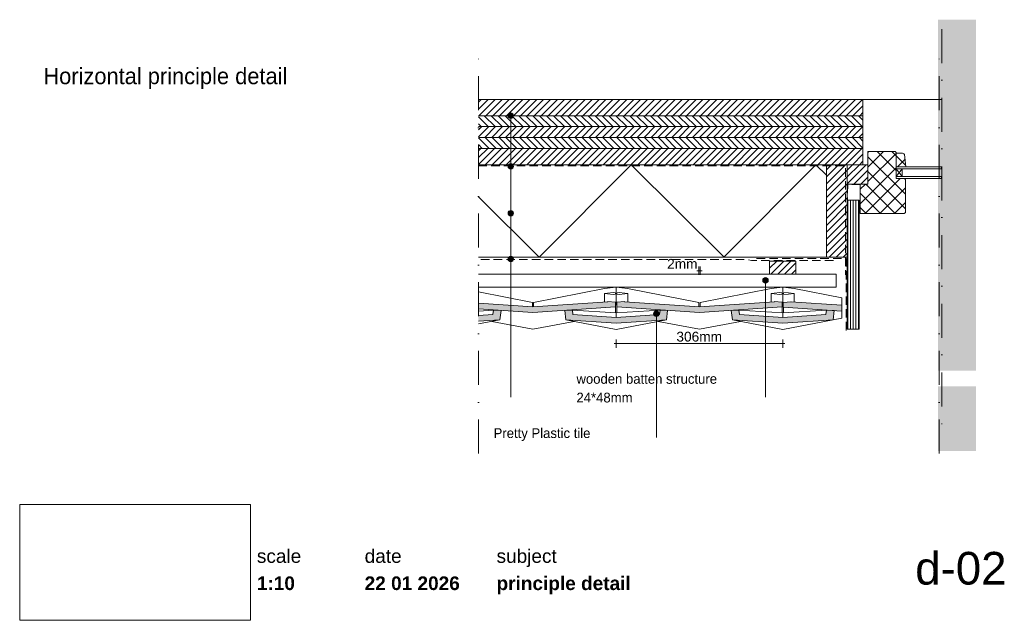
# Paper-space layout 'd-02 principle detail' of a CAD drawing. Header units: millimetres. Extents: x 14 to 195, y 11 to 271.
# Tile 1 of 2: x 14 to 195, y 11 to 121. Entities that reach past the tile are written whole.
import ezdxf
from ezdxf.xclip import XClip

# ---------------------------------------------------------------- set-up
doc = ezdxf.new("R2010")
doc.units = ezdxf.units.MM
doc.header["$MEASUREMENT"] = 0
doc.header["$XCLIPFRAME"] = 0
for name, pattern in [('B0302', [12.51, 6.26, -3.125, 0, -3.125]), ('B0701', [2.3412, 1.56, -0.7812]), ('Wipeout_Contour', [1000, 0, -1000])]:
    doc.linetypes.add(name, pattern=pattern)
for name, color, linetype in [('#01', 7, 'Continuous'), ('Dim - 1_50_100', 7, 'Continuous'), ('Info - 1_50_100', 7, 'Continuous'), ('Info - 1_5_10', 7, 'Continuous'), ('Info - Nederlands', 7, 'Continuous')]:
    doc.layers.add(name, color=color, linetype=linetype)
doc.styles.add('GENERATED_STYLE_1', font='HelveticaNeue.ttc')
doc.styles.add('GENERATED_STYLE_2', font='HelveticaNeue.ttc')
doc.styles.add('GENERATED_STYLE_3', font='Helvetica.ttc')
doc.styles.add('GENERATED_STYLE_4', font='txt')
picture_1 = doc.add_image_def('image1.png', size_in_pixel=(317, 159))
pattern_1 = [(315, (-579.2125, 229.6464), (0.6363961, 0.6363961), [])]
pattern_2 = [(45, (-579.2125, 229.6464), (-0.6363961, 0.6363961), [])]
pattern_3 = [(45, (-579.2125, 229.6464), (-1.343503, 1.343503), []), (135, (-579.2125, 229.6464), (1.343503, 1.343503), [])]

# ---------------------------------------------------------------- blocks, each defined once
blk = doc.blocks.new('Drawing_1_1', base_point=(-200, 60))
at = {"color": 2, "linetype": 'Continuous', "lineweight": 0}
for s, insert, char_height, attachment_point, style in [('\\A1;{\\pql;\\fHelvetica Neue|b0|i0|c0|p0;\\W1.000000;scale}', (57.28, 24.14), 2.5, 1, 'GENERATED_STYLE_1'), ('\\A1;{\\pql;\\fHelvetica Neue|b0|i0|c0|p0;\\W1.000000;date}', (77.08, 24.14), 2.5, 1, 'GENERATED_STYLE_1'), ('\\A1;{\\pql;\\fHelvetica Neue|b0|i0|c0|p0;\\W1.000000;subject}', (101.31, 24.14), 2.5, 1, 'GENERATED_STYLE_1'), ('\\A1;{\\pqr;\\fHelvetica Neue|b0|i0|c0|p0;\\W1.000000;d-02}', (195, 23.65), 6, 3, 'GENERATED_STYLE_1'), ('\\A1;{\\pql;\\fHelvetica Neue|b1|i0|c0|p0;\\W1.000000;1:10}', (57.28, 19.14), 2.5, 1, 'GENERATED_STYLE_2'), ('\\A1;{\\pql;\\fHelvetica Neue|b1|i0|c0|p0;\\W1.000000;22 01 2026}', (77.08, 19.14), 2.5, 1, 'GENERATED_STYLE_2'), ('\\A1;{\\pql;\\fHelvetica Neue|b1|i0|c0|p0;\\W1.000000;principle detail}', (101.31, 19.14), 2.5, 1, 'GENERATED_STYLE_2')]:
    blk.add_mtext(s, dxfattribs=dict(at, insert=insert, char_height=char_height, attachment_point=attachment_point, style=style))
at = {"color": 254, "linetype": 'Wipeout_Contour', "lineweight": 0, "ltscale": 174.062972}
blk.add_wipeout([(13.71, 11.09), (56.11, 11.09), (56.11, 32.35), (13.71, 32.35)], dxfattribs=at)
at = {"color": 9, "lineweight": 0}
image = blk.add_image(picture_1, insert=(13.71, 11.09), size_in_units=(42.4, 21.27), dxfattribs=at)
image.set_boundary_path([(-0.5, -0.5), (316.5, 158.5)])
blk = doc.blocks.new('Drawing_3_2', base_point=(-579.21, 229.65))
at = {"layer": '#01', "linetype": 'Continuous', "lineweight": 0, "true_color": 0x000000}
for points in [[(103.43, 103.8), (103.46, 103.61), (103.57, 103.44), (103.73, 103.34), (103.93, 103.3), (104.12, 103.34), (104.28, 103.44), (104.39, 103.61), (104.43, 103.8), (104.39, 103.99), (104.28, 104.15), (104.12, 104.26), (103.93, 104.3), (103.73, 104.26), (103.57, 104.15), (103.46, 103.99)], [(103.43, 103.8), (103.46, 103.61), (103.57, 103.44), (103.73, 103.34), (103.93, 103.3), (104.12, 103.34), (104.28, 103.44), (104.39, 103.61), (104.43, 103.8), (104.39, 103.99), (104.28, 104.15), (104.12, 104.26), (103.93, 104.3), (103.73, 104.26), (103.57, 104.15), (103.46, 103.99)], [(103.43, 94.48), (103.46, 94.29), (103.57, 94.12), (103.73, 94.02), (103.93, 93.98), (104.12, 94.02), (104.28, 94.12), (104.39, 94.29), (104.43, 94.48), (104.39, 94.67), (104.28, 94.83), (104.12, 94.94), (103.93, 94.98), (103.73, 94.94), (103.57, 94.83), (103.46, 94.67)], [(103.43, 94.48), (103.46, 94.29), (103.57, 94.12), (103.73, 94.02), (103.93, 93.98), (104.12, 94.02), (104.28, 94.12), (104.39, 94.29), (104.43, 94.48), (104.39, 94.67), (104.28, 94.83), (104.12, 94.94), (103.93, 94.98), (103.73, 94.94), (103.57, 94.83), (103.46, 94.67)], [(103.43, 85.87), (103.46, 85.68), (103.57, 85.52), (103.73, 85.41), (103.93, 85.37), (104.12, 85.41), (104.28, 85.52), (104.39, 85.68), (104.43, 85.87), (104.39, 86.06), (104.28, 86.22), (104.12, 86.33), (103.93, 86.37), (103.73, 86.33), (103.57, 86.22), (103.46, 86.06)], [(103.43, 85.87), (103.46, 85.68), (103.57, 85.52), (103.73, 85.41), (103.93, 85.37), (104.12, 85.41), (104.28, 85.52), (104.39, 85.68), (104.43, 85.87), (104.39, 86.06), (104.28, 86.22), (104.12, 86.33), (103.93, 86.37), (103.73, 86.33), (103.57, 86.22), (103.46, 86.06)], [(103.43, 77.46), (103.46, 77.27), (103.57, 77.11), (103.73, 77), (103.93, 76.96), (104.12, 77), (104.28, 77.11), (104.39, 77.27), (104.43, 77.46), (104.39, 77.65), (104.28, 77.82), (104.12, 77.93), (103.93, 77.96), (103.73, 77.93), (103.57, 77.82), (103.46, 77.65)], [(103.43, 77.46), (103.46, 77.27), (103.57, 77.11), (103.73, 77), (103.93, 76.96), (104.12, 77), (104.28, 77.11), (104.39, 77.27), (104.43, 77.46), (104.39, 77.65), (104.28, 77.82), (104.12, 77.93), (103.93, 77.96), (103.73, 77.93), (103.57, 77.82), (103.46, 77.65)], [(150.22, 73.53), (150.26, 73.34), (150.37, 73.18), (150.53, 73.07), (150.72, 73.03), (150.91, 73.07), (151.08, 73.18), (151.18, 73.34), (151.22, 73.53), (151.18, 73.72), (151.08, 73.89), (150.91, 73.99), (150.72, 74.03), (150.53, 73.99), (150.37, 73.89), (150.26, 73.72)], [(150.22, 73.53), (150.26, 73.34), (150.37, 73.18), (150.53, 73.07), (150.72, 73.03), (150.91, 73.07), (151.08, 73.18), (151.18, 73.34), (151.22, 73.53), (151.18, 73.72), (151.08, 73.89), (150.91, 73.99), (150.72, 74.03), (150.53, 73.99), (150.37, 73.89), (150.26, 73.72)], [(130.17, 67.4), (130.2, 67.21), (130.31, 67.04), (130.47, 66.93), (130.67, 66.9), (130.86, 66.93), (131.02, 67.04), (131.13, 67.21), (131.17, 67.4), (131.13, 67.59), (131.02, 67.75), (130.86, 67.86), (130.67, 67.9), (130.47, 67.86), (130.31, 67.75), (130.2, 67.59)], [(130.17, 67.4), (130.2, 67.21), (130.31, 67.04), (130.47, 66.93), (130.67, 66.9), (130.86, 66.93), (131.02, 67.04), (131.13, 67.21), (131.17, 67.4), (131.13, 67.59), (131.02, 67.75), (130.86, 67.86), (130.67, 67.9), (130.47, 67.86), (130.31, 67.75), (130.2, 67.59)]]:
    blk.add_hatch(color=18, dxfattribs=at).paths.add_polyline_path(points)
at = {"layer": '#01', "linetype": 'Continuous', "lineweight": 0, "true_color": 0xe4e7e8}
for points in [[(107.99, 68.65), (97.99, 69.35), (97.99, 68.3), (107.99, 67.61), (123.19, 68.66), (123.19, 69.54), (121.77, 69.63), (121.77, 69.61)], [(138.59, 68.65), (124.81, 69.61), (124.81, 69.63), (123.39, 69.54), (123.39, 68.66), (138.59, 67.61), (153.79, 68.66), (153.79, 69.54), (152.37, 69.63), (152.37, 69.61)], [(155.41, 69.58), (153.99, 69.49), (153.99, 68.61), (164.72, 67.9), (164.72, 68.95), (155.4, 69.56)], [(97.99, 67.08), (97.99, 66.04), (101.93, 66.3), (102.13, 67.97), (100.74, 68.06), (100.63, 67.26)], [(113.84, 67.97), (114.05, 66.3), (123.29, 65.68), (132.53, 66.3), (132.73, 67.97), (131.34, 68.06), (131.23, 67.26), (123.29, 66.72), (115.34, 67.26), (115.24, 68.06)], [(144.44, 67.97), (144.65, 66.3), (153.89, 65.68), (163.13, 66.3), (163.33, 67.97), (161.94, 68.06), (161.83, 67.26), (153.89, 66.72), (145.94, 67.26), (145.84, 68.06)]]:
    blk.add_hatch(color=254, dxfattribs=at).paths.add_polyline_path(points)
at = {"layer": 'Info - 1_50_100', "linetype": 'Continuous', "lineweight": 0, "true_color": 0x000000}
h = blk.add_hatch(dxfattribs=at)
h.set_pattern_fill('310_Naaldhout__01__0002', color=18, style=0, pattern_type=2)
h.set_pattern_definition(pattern_2)
h.paths.add_polyline_path([(168.62, 106.78), (97.99, 106.78), (97.99, 103.78), (168.62, 103.78)])
h = blk.add_hatch(dxfattribs=at)
h.set_pattern_fill('310_Naaldhout__02__0002', color=18, style=0, pattern_type=2)
h.set_pattern_definition(pattern_1)
h.paths.add_polyline_path([(168.62, 103.78), (97.99, 103.78), (97.99, 101.78), (168.62, 101.78)])
h = blk.add_hatch(dxfattribs=at)
h.set_pattern_fill('310_Naaldhout__01__0002', color=18, style=0, pattern_type=2)
h.set_pattern_definition(pattern_2)
h.paths.add_polyline_path([(168.62, 101.78), (97.99, 101.78), (97.99, 99.78), (168.62, 99.78)])
h = blk.add_hatch(dxfattribs=at)
h.set_pattern_fill('310_Naaldhout__02__0002', color=18, style=0, pattern_type=2)
h.set_pattern_definition(pattern_1)
h.paths.add_polyline_path([(168.62, 99.78), (97.99, 99.78), (97.99, 97.78), (168.62, 97.78)])
h = blk.add_hatch(dxfattribs=at)
h.set_pattern_fill('310_Naaldhout__01__0002', color=18, style=0, pattern_type=2)
h.set_pattern_definition(pattern_2)
h.paths.add_polyline_path([(168.62, 97.78), (97.99, 97.78), (97.99, 94.78), (168.62, 94.78)])
h = blk.add_hatch(dxfattribs=at)
h.set_pattern_fill('415_Isolatie_ruit_0002', color=18, style=0, pattern_type=2)
h.set_pattern_definition([(135.15, (109.14, 77.777), (16.881, 16.97), []), (225.15, (109.14, 77.777), (-17.06, 16.97), [])])
h.paths.add_polyline_path([(161.92, 94.78), (97.99, 94.78), (97.99, 77.78), (161.92, 77.78)])
h = blk.add_hatch(dxfattribs=at)
h.set_pattern_fill('310_Naaldhout__01__0002', color=18, style=0, pattern_type=2)
h.set_pattern_definition(pattern_2)
h.paths.add_polyline_path([(165.72, 77.78), (165.72, 94.78), (161.92, 94.78), (161.92, 77.78)])
h = blk.add_hatch(dxfattribs=at)
h.set_pattern_fill('310_Naaldhout__01__0002', color=18, style=0, pattern_type=2)
h.set_pattern_definition(pattern_2)
h.paths.add_polyline_path([(169.52, 91.23), (169.52, 94.78), (165.72, 94.78), (165.72, 91.23)])
h = blk.add_hatch(dxfattribs=at)
h.set_pattern_fill('325_Houtachtig_plaatmate_E3', color=18, style=0, pattern_type=2)
h.set_pattern_definition([(90, (166.8233, 120.2111), (-0.5, 0), [])])
h.paths.add_polyline_path([(167.92, 88.24), (165.72, 88.24), (165.72, 64.55), (167.92, 64.55)])
at = {"layer": 'Info - 1_5_10', "linetype": 'Continuous', "lineweight": 0, "true_color": 0x99a3a6}
h = blk.add_hatch(dxfattribs=at)
h.set_pattern_fill('305_Loofhout__02__0002', color=253, style=0, pattern_type=2)
h.set_pattern_definition(pattern_3)
h.paths.add_polyline_path([(168.12, 91.23), (168.12, 85.83), (176.22, 85.83), (176.42, 86.03), (176.42, 92.03), (176.32, 92.22), (174.72, 92.22), (174.72, 95.33), (174.72, 97.03), (174.52, 97.23), (169.52, 97.23), (169.52, 91.23)])
h = blk.add_hatch(dxfattribs=at)
h.set_pattern_fill('305_Loofhout__02__0002', color=253, style=0, pattern_type=2)
h.set_pattern_definition(pattern_3)
h.paths.add_polyline_path([(174.72, 94.42), (176.49, 94.42), (176.26, 96.66, 0.246914), (175.71, 96.88), (174.72, 96.88)])
h = blk.add_hatch(dxfattribs=at)
h.set_pattern_fill('310_Naaldhout__01__0002', color=253, style=0, pattern_type=2)
h.set_pattern_definition(pattern_2)
h.paths.add_polyline_path([(151.48, 74.68), (156.28, 74.68), (156.28, 77.08), (151.48, 77.08)])
at = {"layer": '#01', "color": 9, "linetype": 'Continuous', "lineweight": 0}
for p, q in [((168.62, 106.78), (183.06, 106.78)), ((103.93, 103.3), (103.93, 58.28)), ((103.93, 103.3), (103.93, 58.28)), ((103.93, 93.98), (103.93, 52.06)), ((103.93, 93.98), (103.93, 52.06)), ((175.85, 92.62), (174.72, 94.02)), ((175.85, 94.02), (174.72, 92.62)), ((103.93, 85.37), (103.93, 60.47)), ((103.93, 85.37), (103.93, 60.47)), ((103.93, 76.96), (103.93, 52.06)), ((103.93, 76.96), (103.93, 52.06)), ((150.72, 73.03), (150.72, 52.06)), ((150.72, 73.03), (150.72, 52.06)), ((107.89, 69.49), (97.99, 71.4)), ((121.17, 72.01), (108.09, 69.49)), ((123.29, 72.28), (121.17, 72.01)), ((121.17, 71.12), (123.29, 71.38)), ((121.17, 69.57), (121.17, 71.12)), ((123.29, 70.85), (121.17, 71.12)), ((123.09, 71.12), (123.15, 71.13)), ((123.15, 71.1), (123.09, 71.12)), ((123.15, 71.13), (123.29, 71.14)), ((123.29, 71.09), (123.15, 71.1)), ((125.36, 72.02), (123.29, 72.28)), ((123.29, 71.38), (123.29, 72.28)), ((123.29, 71.38), (125.41, 71.12)), ((123.29, 71.14), (123.43, 71.13)), ((125.41, 71.12), (123.29, 70.85)), ((123.43, 71.1), (123.29, 71.09)), ((123.29, 69.01), (123.29, 70.85)), ((123.43, 71.13), (123.49, 71.12)), ((123.49, 71.12), (123.43, 71.1)), ((138.49, 69.49), (125.36, 72.02)), ((125.41, 71.12), (125.4, 69.57)), ((151.77, 72.01), (138.69, 69.49)), ((153.89, 72.28), (151.77, 72.01)), ((151.77, 71.12), (153.89, 71.38)), ((151.77, 69.54), (151.77, 71.12)), ((153.89, 70.85), (151.77, 71.12)), ((153.69, 71.12), (153.75, 71.13)), ((153.75, 71.1), (153.69, 71.12)), ((153.75, 71.13), (153.89, 71.14)), ((153.89, 71.09), (153.75, 71.1)), ((155.96, 72.02), (153.89, 72.28)), ((153.89, 71.38), (153.89, 72.28)), ((153.89, 71.38), (156.01, 71.12)), ((153.89, 71.14), (154.03, 71.13)), ((156.01, 71.12), (153.89, 70.85)), ((153.89, 69.01), (153.89, 70.85)), ((154.03, 71.13), (154.09, 71.12)), ((154.09, 71.12), (154.03, 71.1)), ((164.72, 70.33), (155.96, 72.02)), ((156.01, 71.12), (156, 69.52)), ((107.89, 68.66), (107.89, 69.49)), ((108.09, 69.49), (108.09, 68.65)), ((123.19, 69.03), (123.29, 69.01)), ((123.29, 69.01), (123.39, 69.03)), ((138.49, 68.66), (138.49, 69.49)), ((138.69, 69.49), (138.69, 68.65)), ((153.79, 69.03), (153.89, 69.01)), ((153.89, 69.01), (153.99, 69.03)), ((164.72, 68.95), (164.72, 70.33)), ((164.72, 66.61), (164.72, 68.95)), ((100.74, 68.06), (97.99, 67.9)), ((123.29, 67.58), (115.24, 68.06)), ((123.19, 68.66), (123.19, 67.59)), ((131.34, 68.06), (123.29, 67.58)), ((123.29, 67.58), (123.29, 66.72)), ((123.39, 68.66), (123.39, 67.59)), ((153.89, 67.58), (145.84, 68.06)), ((153.79, 68.66), (153.79, 67.59)), ((161.94, 68.06), (153.89, 67.58)), ((153.89, 67.58), (153.89, 66.72)), ((154, 68.62), (154, 67.6)), ((97.99, 65.54), (101.93, 66.3)), ((100.43, 65.99), (107.99, 64.54)), ((107.99, 64.54), (115.55, 65.99)), ((114.05, 66.3), (123.29, 64.52)), ((123.29, 64.52), (132.53, 66.3)), ((130.67, 66.9), (130.67, 44.64)), ((130.67, 66.9), (130.67, 44.64)), ((131.03, 65.99), (138.59, 64.54)), ((138.59, 64.54), (146.15, 65.99)), ((144.65, 66.3), (153.89, 64.52)), ((153.89, 64.52), (163.13, 66.3)), ((161.56, 66), (164.72, 66.61))]:
    blk.add_line(p, q, dxfattribs=at)
at = {"layer": '#01', "color": 2, "linetype": 'Continuous', "lineweight": 0}
for p, q in [((97.99, 69.35), (107.99, 68.65)), ((107.99, 68.65), (121.77, 69.61)), ((121.77, 69.61), (121.77, 69.63)), ((121.77, 69.63), (123.19, 69.54)), ((123.19, 69.54), (123.19, 68.66)), ((123.39, 69.54), (124.81, 69.63)), ((123.39, 68.66), (123.39, 69.54)), ((124.81, 69.63), (124.81, 69.61)), ((124.81, 69.61), (138.59, 68.65)), ((138.59, 68.65), (152.37, 69.61)), ((152.37, 69.61), (152.37, 69.63)), ((152.37, 69.63), (153.79, 69.54)), ((153.79, 69.54), (153.79, 68.66)), ((153.99, 69.49), (155.41, 69.58)), ((153.99, 68.61), (153.99, 69.49)), ((155.41, 69.58), (155.4, 69.56)), ((155.4, 69.56), (164.72, 68.95)), ((107.99, 67.61), (97.99, 68.3)), ((97.99, 67.08), (100.63, 67.26)), ((100.63, 67.26), (100.74, 68.06)), ((100.74, 68.06), (102.13, 67.97)), ((102.13, 67.97), (101.93, 66.3)), ((123.19, 68.66), (107.99, 67.61)), ((113.84, 67.97), (115.24, 68.06)), ((114.05, 66.3), (113.84, 67.97)), ((115.24, 68.06), (115.34, 67.26)), ((115.34, 67.26), (123.29, 66.72)), ((123.29, 66.72), (131.23, 67.26)), ((138.59, 67.61), (123.39, 68.66)), ((131.23, 67.26), (131.34, 68.06)), ((131.34, 68.06), (132.73, 67.97)), ((132.73, 67.97), (132.53, 66.3)), ((153.79, 68.66), (138.59, 67.61)), ((144.44, 67.97), (145.84, 68.06)), ((144.65, 66.3), (144.44, 67.97)), ((145.84, 68.06), (145.94, 67.26)), ((145.94, 67.26), (153.89, 66.72)), ((153.89, 66.72), (161.83, 67.26)), ((164.72, 67.9), (153.99, 68.61)), ((161.83, 67.26), (161.94, 68.06)), ((161.94, 68.06), (163.33, 67.97)), ((163.33, 67.97), (163.13, 66.3)), ((101.93, 66.3), (97.99, 66.04)), ((123.29, 65.68), (114.05, 66.3)), ((132.53, 66.3), (123.29, 65.68)), ((153.89, 65.68), (144.65, 66.3)), ((163.13, 66.3), (153.89, 65.68))]:
    blk.add_line(p, q, dxfattribs=at)
at = {"layer": '#01', "color": 9, "linetype": 'B0302', "lineweight": 0, "flags": 128}
blk.add_lwpolyline([(183.1, 119.68), (183.1, 44.1)], dxfattribs=at)
at = {"layer": '#01', "color": 2, "linetype": 'B0701', "lineweight": 0, "flags": 128}
for points in [[(97.99, 94.58), (165.42, 94.58), (165.42, 74.58)], [(168.12, 91.13), (165.82, 91.13), (165.72, 77.47)], [(165.51, 64.35), (165.51, 77.58), (148.45, 77.58)]]:
    blk.add_lwpolyline(points, dxfattribs=at)
at = {"layer": '#01', "color": 1, "linetype": 'Continuous', "lineweight": 0}
for centre in [(103.93, 103.8), (103.93, 103.8), (103.93, 94.48), (103.93, 94.48), (103.93, 85.87), (103.93, 85.87), (103.93, 77.46), (103.93, 77.46), (150.72, 73.53), (150.72, 73.53), (130.67, 67.4), (130.67, 67.4)]:
    blk.add_circle(centre, 0.5, dxfattribs=at)
at = {"layer": 'Dim - 1_50_100', "color": 1, "linetype": 'Continuous', "lineweight": 0}
for p, q in [((138.49, 74.56), (138.49, 76.06)), ((138.69, 74.56), (138.69, 76.06)), ((138.09, 75.31), (138.49, 75.31)), ((138.49, 75.31), (138.69, 75.31)), ((138.69, 75.31), (139.09, 75.31)), ((122.89, 61.91), (123.29, 61.91)), ((123.29, 61.16), (123.29, 62.66)), ((123.29, 61.91), (153.89, 61.91)), ((153.89, 61.16), (153.89, 62.66)), ((153.89, 61.91), (154.29, 61.91))]:
    blk.add_line(p, q, dxfattribs=at)
at = {"layer": 'Info - 1_50_100', "color": 3, "linetype": 'Continuous', "lineweight": 0}
for p, q in [((168.62, 94.78), (97.99, 94.78)), ((165.32, 77.78), (106.06, 77.78))]:
    blk.add_line(p, q, dxfattribs=at)
at = {"layer": 'Info - 1_50_100', "color": 9, "linetype": 'Continuous', "lineweight": 0, "flags": 128}
for points in [[(97.99, 106.78), (168.62, 106.78), (168.62, 103.78), (97.99, 103.78)], [(97.99, 103.78), (168.62, 103.78), (168.62, 101.78), (97.99, 101.78)], [(97.99, 101.78), (168.62, 101.78), (168.62, 99.78), (97.99, 99.78)], [(97.99, 99.78), (168.62, 99.78), (168.62, 97.78), (97.99, 97.78)], [(97.99, 97.78), (168.62, 97.78), (168.62, 94.78), (97.99, 94.78)], [(97.99, 74.68), (163.72, 74.68), (163.72, 72.28), (97.99, 72.28)]]:
    blk.add_lwpolyline(points, dxfattribs=at)
at = {"layer": 'Info - 1_50_100', "color": 1, "linetype": 'Continuous', "lineweight": 0, "flags": 128}
blk.add_lwpolyline([(97.99, 94.78), (161.92, 94.78), (161.92, 77.78), (97.99, 77.78)], dxfattribs=at)
at = {"layer": 'Info - 1_50_100', "color": 2, "linetype": 'Continuous', "lineweight": 0, "flags": 128}
blk.add_lwpolyline([(165.72, 77.78), (161.92, 77.78), (161.92, 94.78), (165.72, 94.78)], close=True, dxfattribs=at)
at = {"layer": 'Info - 1_50_100', "color": 9, "linetype": 'Continuous', "lineweight": 0, "flags": 128}
for points in [[(169.52, 91.23), (169.52, 94.78), (165.72, 94.78), (165.72, 91.23)], [(167.92, 88.24), (165.72, 88.24), (165.72, 64.55), (167.92, 64.55)]]:
    blk.add_lwpolyline(points, close=True, dxfattribs=at)
at = {"layer": 'Info - 1_50_100', "color": 2, "linetype": 'B0701', "lineweight": 0, "flags": 128}
blk.add_lwpolyline([(163.19, 77.2), (148.13, 77.2), (147.37, 77.36), (97.99, 77.36)], dxfattribs=at)
at = {"layer": 'Info - 1_5_10', "color": 2, "linetype": 'Continuous', "lineweight": 0, "flags": 128}
blk.add_lwpolyline([(168.12, 91.23), (169.52, 91.23), (169.52, 97.23), (174.52, 97.23), (174.72, 97.03), (174.72, 95.33), (174.72, 92.22), (176.32, 92.22), (176.42, 92.03), (176.42, 86.03), (176.22, 85.83), (168.12, 85.83)], close=True, dxfattribs=at)
blk.add_lwpolyline([(174.72, 94.42), (174.72, 96.88), (175.71, 96.88, -0.246914), (176.26, 96.66), (176.49, 94.42)], format="xyb", close=True, dxfattribs=at)
at = {"layer": 'Info - 1_5_10', "color": 9, "linetype": 'Continuous', "lineweight": 0, "flags": 128}
for points in [[(174.72, 94.42), (174.72, 94.02), (183.06, 94.02), (183.06, 94.42)], [(174.72, 92.62), (174.72, 92.22), (183.06, 92.22), (183.06, 92.62)]]:
    blk.add_lwpolyline(points, close=True, dxfattribs=at)
at = {"layer": 'Info - 1_5_10', "color": 1, "linetype": 'Continuous', "lineweight": 0, "flags": 128}
for points in [[(174.72, 92.62), (174.72, 94.02), (175.85, 94.02), (175.85, 92.62)], [(151.48, 74.68), (151.48, 77.08), (156.28, 77.08), (156.28, 74.68)]]:
    blk.add_lwpolyline(points, close=True, dxfattribs=at)
at = {"layer": 'Dim - 1_50_100', "color": 2, "linetype": 'Continuous', "lineweight": 0, "char_height": 1.8, "attachment_point": 7, "style": 'GENERATED_STYLE_3'}
for s, insert, width in [('\\A1;{\\pql;\\fHelvetica|b0|i0|c0|p0;\\W1.000000;2mm}', (132.64, 75.67), 5.6469), ('\\A1;{\\pql;\\fHelvetica|b0|i0|c0|p0;\\W1.000000;306mm}', (134.35, 62.27), 8.4735)]:
    blk.add_mtext(s, dxfattribs=dict(at, insert=insert, width=width))
at = {"layer": 'Info - Nederlands', "color": 2, "linetype": 'Continuous', "lineweight": 0, "char_height": 1.8, "attachment_point": 4, "style": 'GENERATED_STYLE_4'}
for s, insert, line_spacing_factor in [('\\A1;{\\pql;\\fWork Sans|b0|i0|c0|p0;\\W1.000000;wall\\P\\pql;\\fWork Sans|b0|i0|c0|p0;\\W1.000000;vapour barrier\\P\\pql;\\fWork Sans|b0|i0|c0|p0;\\C9;\\H1.000060x;\\W1.000000;insulation\\P\\pql;\\fWork Sans|b0|i0|c0|p0;\\C2;\\H0.999940x;\\W1.000000;waterproof membrane}', (74, 55.14), 1.064799), ('\\A1;{\\pql;\\fWork Sans|b0|i0|c0|p0;\\W1.000000;wooden batten structure\\P\\pql;\\fWork Sans|b0|i0|c0|p0;\\W1.000000;24*48mm}', (115.99, 53.71), 1.144272), ('\\A1;{\\pql;\\fWork Sans|b0|i0|c0|p0;\\W1.000000;wooden batten structure\\P\\pql;\\fWork Sans|b0|i0|c0|p0;\\W1.000000;24*48mm}', (115.99, 53.71), 1.144272)]:
    blk.add_mtext(s, dxfattribs=dict(at, insert=insert, line_spacing_factor=line_spacing_factor))
at = {"layer": 'Info - Nederlands', "color": 2, "linetype": 'Continuous', "lineweight": 0, "insert": (100.77, 45.2), "char_height": 1.8, "attachment_point": 4, "style": 'GENERATED_STYLE_4'}
blk.add_mtext('\\A1;{\\pql;\\fWork Sans|b0|i0|c0|p0;\\W1.000000;Pretty Plastic tile }', dxfattribs=at)
blk.add_mtext('\\A1;{\\pql;\\fWork Sans|b0|i0|c0|p0;\\W1.000000;Pretty Plastic tile }', dxfattribs=at)

psp = doc.layouts.new('d-02 principle detail')

# ---------------------------------------------------------------- hatches: boundary and pattern name
at = {"layer": 'Info - 1_5_10', "linetype": 'Continuous', "lineweight": 0}
for points in [[(189.42, 121.42), (189.42, 56.96), (182.42, 56.96), (182.42, 121.42)], [(189.42, 54.09), (189.42, 42.17), (182.42, 42.17), (182.42, 54.09)]]:
    psp.add_hatch(color=255, dxfattribs=at).paths.add_polyline_path(points)

# ---------------------------------------------------------------- linework, layer by layer
at = {"layer": '#01', "color": 2, "linetype": 'B0302', "lineweight": 0}
for p, q in [((97.99, 41.72), (97.99, 116.72)), ((182.6, 41.72), (182.6, 116.72))]:
    psp.add_line(p, q, dxfattribs=at)

# ---------------------------------------------------------------- block references
at = {"color": 4, "linetype": 'Continuous', "lineweight": 0}
ref = psp.add_blockref('Drawing_3_2', (-579.21, 229.65), dxfattribs=at)
XClip(ref).set_block_clipping_path([(97.9867431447, 36.8898033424), (190.3336161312, 119.6802416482)])
ref = psp.add_blockref('Drawing_1_1', (-200, 60), dxfattribs=at)
XClip(ref).set_block_clipping_path([(-287.3178906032, -75.7273941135), (502.7286062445, 56.3449743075)])

# ---------------------------------------------------------------- texts
at = {"layer": 'Info - 1_5_10', "color": 2, "linetype": 'Continuous', "lineweight": 0, "insert": (18.06, 108.67), "char_height": 3, "attachment_point": 7, "style": 'GENERATED_STYLE_4'}
psp.add_mtext('\\A1;{\\pql;\\fWork Sans|b0|i0|c0|p0;\\W1.000000;Horizontal principle detail}', dxfattribs=at)

doc.saveas('drawing.dxf')
